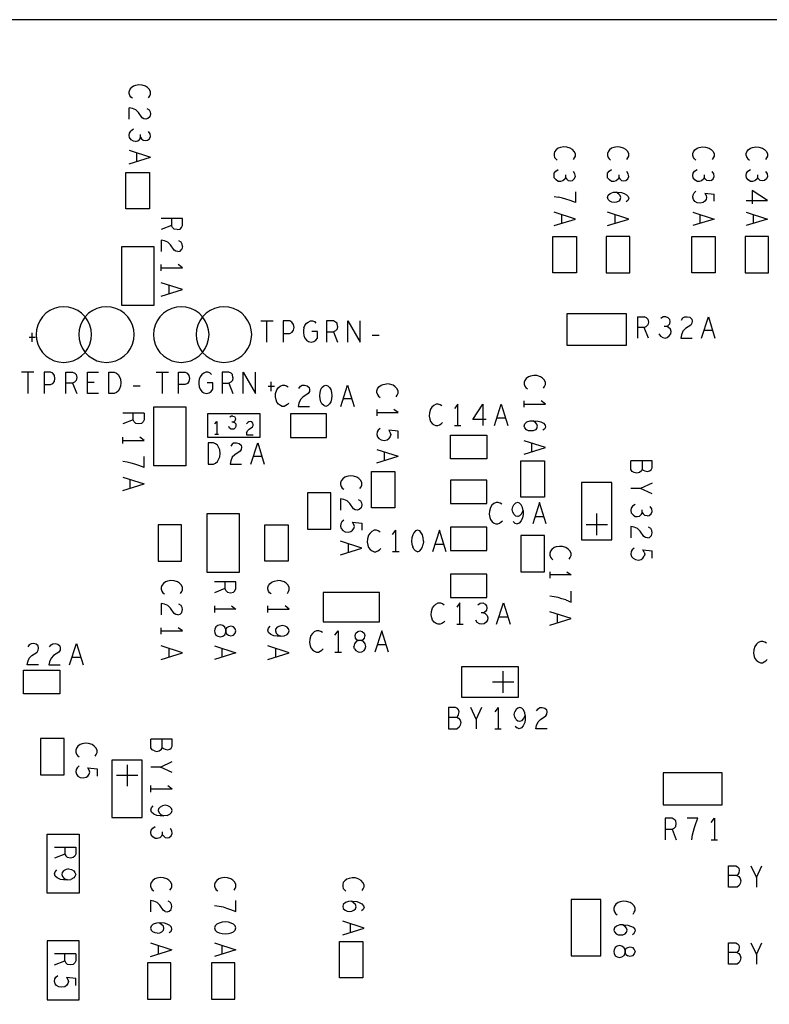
# Model space of a CAD drawing. Extents: x 17.9 to 50.9, y 20.7 to 41.7.
# Tile 4 of 15: x 26.2 to 29.7, y 32.4 to 37. Entities that reach past the tile are written whole.
import ezdxf

# ---------------------------------------------------------------- set-up
doc = ezdxf.new("R2010")
doc.units = 0
doc.layers.add('RVP8-IFD_F_bas', color=2, linetype='CONTINUOUS')

msp = doc.modelspace()

# ---------------------------------------------------------------- linework, layer by layer
at = {"layer": 'RVP8-IFD_F_bas'}
for points in [[(42.278, 28.96), (42.278, 36.96), (24.278, 36.96), (24.278, 36.96)], [(26.703, 36.592), (26.696, 36.598), (26.691, 36.605), (26.688, 36.614), (26.688, 36.623), (26.691, 36.632), (26.698, 36.641)], [(26.779, 36.595), (26.784, 36.603), (26.788, 36.612), (26.788, 36.622), (26.783, 36.633), (26.774, 36.642), (26.764, 36.649), (26.748, 36.654), (26.733, 36.655), (26.718, 36.652), (26.708, 36.649), (26.698, 36.641)], [(26.688, 36.495), (26.688, 36.548)], [(26.766, 36.495), (26.756, 36.496), (26.748, 36.501), (26.731, 36.526), (26.719, 36.538), (26.703, 36.545), (26.688, 36.548)], [(26.771, 36.545), (26.781, 36.538), (26.786, 36.529), (26.788, 36.519), (26.784, 36.506), (26.776, 36.497), (26.766, 36.495)], [(26.708, 36.391), (26.698, 36.398), (26.689, 36.408), (26.688, 36.418), (26.689, 36.429), (26.696, 36.439)], [(26.708, 36.447), (26.696, 36.439)], [(26.718, 36.39), (26.729, 36.393), (26.738, 36.401), (26.741, 36.41), (26.741, 36.422)], [(26.741, 36.41), (26.746, 36.403), (26.754, 36.396), (26.764, 36.394), (26.774, 36.396), (26.783, 36.403), (26.788, 36.414), (26.786, 36.426), (26.779, 36.437)], [(26.718, 36.39), (26.708, 36.391)], [(28.769, 36.305), (28.774, 36.313), (28.778, 36.322), (28.778, 36.332), (28.773, 36.343), (28.764, 36.352), (28.754, 36.359), (28.738, 36.364), (28.723, 36.365), (28.708, 36.362), (28.698, 36.359), (28.688, 36.351), (28.681, 36.342), (28.678, 36.333), (28.678, 36.324), (28.681, 36.315), (28.686, 36.308), (28.693, 36.302)], [(29.019, 36.305), (29.024, 36.313), (29.028, 36.322), (29.028, 36.332), (29.023, 36.343), (29.014, 36.352), (29.004, 36.359), (28.988, 36.364), (28.973, 36.365), (28.958, 36.362), (28.948, 36.359), (28.938, 36.351), (28.931, 36.342), (28.928, 36.333), (28.928, 36.324), (28.931, 36.315), (28.936, 36.308), (28.943, 36.302)], [(29.343, 36.302), (29.336, 36.308), (29.331, 36.315), (29.328, 36.324), (29.328, 36.333), (29.331, 36.342), (29.338, 36.351), (29.348, 36.359), (29.358, 36.362), (29.373, 36.365), (29.388, 36.364), (29.404, 36.359), (29.414, 36.352), (29.423, 36.343), (29.428, 36.332), (29.428, 36.322), (29.424, 36.313), (29.419, 36.305)], [(29.578, 36.324), (29.578, 36.333), (29.581, 36.342), (29.588, 36.351), (29.598, 36.359), (29.608, 36.362), (29.623, 36.365), (29.638, 36.364), (29.654, 36.359), (29.664, 36.352), (29.673, 36.343), (29.678, 36.332), (29.678, 36.322), (29.674, 36.313), (29.669, 36.305)], [(26.688, 36.349), (26.788, 36.317)], [(26.688, 36.286), (26.788, 36.317)], [(26.723, 36.337), (26.723, 36.297)], [(29.578, 36.324), (29.581, 36.315), (29.586, 36.308), (29.593, 36.302)], [(28.688, 36.21), (28.679, 36.22), (28.678, 36.23), (28.679, 36.241), (28.686, 36.251), (28.698, 36.259)], [(28.731, 36.234), (28.731, 36.222), (28.728, 36.213), (28.719, 36.205), (28.708, 36.202), (28.698, 36.203), (28.688, 36.21)], [(28.731, 36.222), (28.736, 36.215), (28.744, 36.208), (28.754, 36.206), (28.764, 36.208), (28.773, 36.215), (28.778, 36.226), (28.776, 36.238), (28.769, 36.249)], [(28.958, 36.202), (28.948, 36.203), (28.938, 36.21), (28.929, 36.22), (28.928, 36.23), (28.929, 36.241), (28.936, 36.251), (28.948, 36.259)], [(28.981, 36.234), (28.981, 36.222), (28.978, 36.213), (28.969, 36.205), (28.958, 36.202)], [(28.981, 36.222), (28.986, 36.215), (28.994, 36.208), (29.004, 36.206), (29.014, 36.208), (29.023, 36.215), (29.028, 36.226), (29.026, 36.238), (29.019, 36.249)], [(29.404, 36.206), (29.394, 36.208), (29.386, 36.215), (29.381, 36.222), (29.378, 36.213), (29.369, 36.205), (29.358, 36.202), (29.348, 36.203), (29.338, 36.21), (29.329, 36.22), (29.328, 36.23), (29.329, 36.241), (29.336, 36.251), (29.348, 36.259)], [(29.381, 36.234), (29.381, 36.222)], [(29.414, 36.208), (29.423, 36.215), (29.428, 36.226), (29.426, 36.238), (29.419, 36.249)], [(29.669, 36.249), (29.676, 36.238), (29.678, 36.226), (29.673, 36.215), (29.664, 36.208), (29.654, 36.206), (29.644, 36.208), (29.636, 36.215), (29.631, 36.222), (29.628, 36.213), (29.619, 36.205), (29.608, 36.202), (29.598, 36.203), (29.588, 36.21), (29.579, 36.22), (29.578, 36.23), (29.579, 36.241), (29.586, 36.251), (29.598, 36.259)], [(29.631, 36.234), (29.631, 36.222)], [(29.414, 36.208), (29.404, 36.206)], [(28.678, 36.132), (28.699, 36.129)], [(28.778, 36.155), (28.778, 36.104), (28.753, 36.114), (28.734, 36.12), (28.718, 36.125), (28.699, 36.129)], [(28.959, 36.105), (28.949, 36.106), (28.939, 36.111), (28.931, 36.119), (28.928, 36.128), (28.931, 36.138), (28.941, 36.147), (28.956, 36.152), (28.973, 36.153), (28.994, 36.151), (29.006, 36.147), (29.018, 36.141), (29.026, 36.132), (29.028, 36.123), (29.024, 36.114), (29.016, 36.108)], [(28.988, 36.118), (28.991, 36.127), (28.988, 36.137), (28.981, 36.144), (28.969, 36.153)], [(29.376, 36.104), (29.363, 36.101), (29.349, 36.103), (29.338, 36.109), (29.331, 36.118), (29.328, 36.129), (29.329, 36.141), (29.334, 36.149), (29.343, 36.157)], [(29.384, 36.148), (29.391, 36.137), (29.393, 36.128), (29.391, 36.119), (29.384, 36.11), (29.376, 36.104)], [(29.384, 36.148), (29.428, 36.144)], [(29.428, 36.11), (29.428, 36.144)], [(29.578, 36.114), (29.678, 36.114), (29.606, 36.161)], [(29.606, 36.161), (29.606, 36.098)], [(28.988, 36.118), (28.981, 36.111), (28.971, 36.106), (28.959, 36.105)], [(28.678, 35.996), (28.778, 36.027), (28.678, 36.059)], [(28.713, 36.047), (28.713, 36.007)], [(28.928, 35.996), (29.028, 36.027), (28.928, 36.059)], [(28.963, 36.047), (28.963, 36.007)], [(29.328, 36.059), (29.428, 36.027)], [(29.363, 36.007), (29.363, 36.047)], [(29.578, 36.059), (29.678, 36.027), (29.578, 35.996)], [(29.613, 36.007), (29.613, 36.047)], [(26.913, 35.978), (26.926, 35.98), (26.933, 35.987), (26.938, 35.997), (26.938, 36.029), (26.838, 36.029)], [(26.913, 35.978), (26.899, 35.98), (26.891, 35.988), (26.886, 35.997), (26.838, 35.978)], [(26.886, 36.029), (26.886, 35.997)], [(29.428, 36.027), (29.328, 35.996)], [(26.916, 35.875), (26.906, 35.876), (26.898, 35.881), (26.881, 35.906), (26.869, 35.918), (26.853, 35.925), (26.838, 35.928), (26.838, 35.875)], [(26.938, 35.899), (26.936, 35.909), (26.931, 35.918), (26.921, 35.925)], [(26.916, 35.875), (26.926, 35.877), (26.934, 35.886)], [(26.938, 35.899), (26.934, 35.886)], [(26.838, 35.784), (26.838, 35.814)], [(26.838, 35.799), (26.938, 35.799), (26.918, 35.814)], [(26.838, 35.666), (26.938, 35.697), (26.838, 35.729)], [(26.873, 35.717), (26.873, 35.677)], [(27.304, 35.55), (27.362, 35.55)], [(27.333, 35.45), (27.333, 35.55)], [(27.409, 35.55), (27.409, 35.45)], [(27.409, 35.492), (27.44, 35.492), (27.451, 35.497), (27.458, 35.507), (27.46, 35.52), (27.458, 35.534), (27.45, 35.545), (27.44, 35.55), (27.409, 35.55)], [(27.506, 35.517), (27.511, 35.529), (27.519, 35.539), (27.527, 35.545), (27.537, 35.55), (27.546, 35.55), (27.556, 35.547), (27.563, 35.54)], [(27.613, 35.55), (27.613, 35.45)], [(27.664, 35.525), (27.662, 35.539), (27.655, 35.545), (27.645, 35.55), (27.613, 35.55)], [(27.712, 35.45), (27.712, 35.55), (27.77, 35.45), (27.77, 35.55)], [(29.069, 35.57), (29.069, 35.47)], [(29.069, 35.57), (29.101, 35.57)], [(29.118, 35.559), (29.111, 35.565), (29.101, 35.57)], [(29.118, 35.559), (29.12, 35.545), (29.118, 35.532), (29.11, 35.524)], [(29.206, 35.524), (29.213, 35.529), (29.22, 35.537), (29.222, 35.547), (29.22, 35.557), (29.213, 35.565), (29.202, 35.57), (29.19, 35.569), (29.179, 35.562)], [(29.275, 35.554), (29.282, 35.564), (29.291, 35.569), (29.301, 35.57), (29.314, 35.567), (29.323, 35.559), (29.325, 35.549), (29.324, 35.539), (29.319, 35.53), (29.294, 35.514), (29.282, 35.502), (29.275, 35.485), (29.272, 35.47), (29.325, 35.47)], [(29.369, 35.47), (29.401, 35.57)], [(29.401, 35.57), (29.432, 35.47)], [(26.233, 35.452), (26.233, 35.495)], [(27.506, 35.517), (27.504, 35.507), (27.504, 35.495), (27.506, 35.482), (27.511, 35.47), (27.519, 35.46), (27.528, 35.454), (27.541, 35.45), (27.553, 35.454), (27.562, 35.46), (27.57, 35.47), (27.57, 35.5), (27.544, 35.5)], [(27.613, 35.499), (27.645, 35.499), (27.664, 35.45)], [(27.664, 35.525), (27.662, 35.512), (27.654, 35.504), (27.645, 35.499)], [(29.12, 35.47), (29.101, 35.519), (29.069, 35.519)], [(29.101, 35.519), (29.11, 35.524)], [(29.169, 35.49), (29.176, 35.479), (29.187, 35.472), (29.198, 35.47), (29.208, 35.472), (29.218, 35.48), (29.225, 35.49), (29.226, 35.5), (29.223, 35.512), (29.214, 35.52), (29.206, 35.524), (29.194, 35.524)], [(29.421, 35.505), (29.38, 35.505)], [(26.219, 35.474), (26.249, 35.474)], [(27.826, 35.484), (27.859, 35.484)], [(26.242, 35.31), (26.184, 35.31)], [(26.213, 35.31), (26.213, 35.21)], [(26.34, 35.28), (26.338, 35.294), (26.33, 35.305), (26.32, 35.31), (26.289, 35.31), (26.289, 35.21)], [(26.391, 35.21), (26.391, 35.31), (26.423, 35.31), (26.433, 35.305), (26.44, 35.299), (26.442, 35.285), (26.44, 35.272)], [(26.544, 35.21), (26.493, 35.21), (26.493, 35.31), (26.544, 35.31)], [(26.814, 35.31), (26.872, 35.31)], [(26.843, 35.31), (26.843, 35.21)], [(26.919, 35.21), (26.919, 35.31), (26.95, 35.31), (26.96, 35.305), (26.968, 35.294), (26.97, 35.28), (26.968, 35.267), (26.961, 35.257), (26.95, 35.252), (26.919, 35.252)], [(27.047, 35.31), (27.037, 35.305), (27.029, 35.299), (27.021, 35.289), (27.016, 35.277), (27.014, 35.267), (27.014, 35.255), (27.016, 35.242), (27.021, 35.23), (27.029, 35.22), (27.038, 35.214), (27.051, 35.21), (27.063, 35.214), (27.072, 35.22), (27.08, 35.23), (27.08, 35.26), (27.054, 35.26)], [(27.073, 35.3), (27.066, 35.307), (27.056, 35.31), (27.047, 35.31)], [(27.123, 35.31), (27.123, 35.21)], [(27.174, 35.285), (27.172, 35.299), (27.165, 35.305), (27.155, 35.31), (27.123, 35.31)], [(27.222, 35.21), (27.222, 35.31), (27.28, 35.21), (27.28, 35.31)], [(26.289, 35.252), (26.32, 35.252), (26.331, 35.257), (26.338, 35.267), (26.34, 35.28)], [(26.44, 35.272), (26.432, 35.264), (26.423, 35.259), (26.391, 35.259)], [(26.423, 35.259), (26.442, 35.21)], [(26.524, 35.262), (26.493, 35.262)], [(27.123, 35.259), (27.155, 35.259), (27.174, 35.21)], [(27.174, 35.285), (27.172, 35.272), (27.164, 35.264), (27.155, 35.259)], [(27.353, 35.222), (27.353, 35.265)], [(28.629, 35.235), (28.634, 35.243), (28.638, 35.252), (28.638, 35.262), (28.633, 35.273), (28.624, 35.282), (28.614, 35.289), (28.598, 35.294), (28.583, 35.295), (28.568, 35.292), (28.558, 35.289), (28.548, 35.281), (28.541, 35.272), (28.538, 35.263), (28.538, 35.254), (28.541, 35.245), (28.546, 35.238), (28.553, 35.232)], [(26.739, 35.244), (26.706, 35.244)], [(27.339, 35.244), (27.369, 35.244)], [(27.396, 35.154), (27.387, 35.16), (27.379, 35.17), (27.376, 35.18), (27.373, 35.195), (27.374, 35.21), (27.379, 35.227), (27.386, 35.237), (27.395, 35.245), (27.406, 35.25), (27.416, 35.25), (27.425, 35.247), (27.433, 35.242)], [(27.483, 35.234), (27.49, 35.244), (27.499, 35.249), (27.509, 35.25), (27.522, 35.247), (27.531, 35.239), (27.533, 35.229), (27.532, 35.219), (27.527, 35.21), (27.502, 35.194), (27.49, 35.182), (27.483, 35.165), (27.48, 35.15), (27.533, 35.15)], [(27.586, 35.172), (27.582, 35.185), (27.581, 35.2), (27.582, 35.215), (27.586, 35.229), (27.591, 35.239), (27.599, 35.247), (27.609, 35.25), (27.619, 35.247)], [(27.619, 35.247), (27.626, 35.239), (27.632, 35.229), (27.635, 35.215), (27.637, 35.2), (27.635, 35.185), (27.632, 35.172)], [(27.679, 35.15), (27.711, 35.25), (27.742, 35.15)], [(27.848, 35.214), (27.848, 35.223), (27.851, 35.232), (27.858, 35.241), (27.868, 35.249), (27.878, 35.252), (27.893, 35.255)], [(27.848, 35.214), (27.851, 35.205), (27.856, 35.198), (27.863, 35.192)], [(27.939, 35.195), (27.944, 35.203), (27.948, 35.212), (27.948, 35.222), (27.943, 35.233), (27.934, 35.242), (27.924, 35.249), (27.908, 35.254), (27.893, 35.255)], [(27.436, 35.165), (27.43, 35.159), (27.422, 35.154), (27.414, 35.15), (27.405, 35.15), (27.396, 35.154)], [(27.632, 35.172), (27.626, 35.162), (27.619, 35.154), (27.609, 35.15), (27.599, 35.154), (27.591, 35.162), (27.586, 35.172)], [(27.731, 35.185), (27.69, 35.185)], [(28.538, 35.146), (28.538, 35.176)], [(28.538, 35.161), (28.638, 35.161), (28.618, 35.176)], [(26.758, 35.119), (26.658, 35.119)], [(26.706, 35.087), (26.706, 35.119)], [(26.758, 35.119), (26.758, 35.087), (26.753, 35.077), (26.746, 35.07), (26.733, 35.068)], [(27.848, 35.136), (27.848, 35.106)], [(27.848, 35.121), (27.948, 35.121)], [(27.948, 35.121), (27.928, 35.136)], [(28.099, 35.137), (28.094, 35.12), (28.093, 35.105), (28.096, 35.09), (28.099, 35.08), (28.107, 35.07), (28.116, 35.064), (28.125, 35.06), (28.134, 35.06), (28.142, 35.064), (28.15, 35.069), (28.156, 35.075)], [(28.153, 35.152), (28.145, 35.157), (28.136, 35.16), (28.126, 35.16), (28.115, 35.155), (28.106, 35.147), (28.099, 35.137)], [(28.227, 35.06), (28.227, 35.16), (28.212, 35.14)], [(28.297, 35.089), (28.344, 35.16), (28.344, 35.06)], [(28.399, 35.06), (28.431, 35.16), (28.462, 35.06)], [(26.733, 35.068), (26.719, 35.07), (26.711, 35.078), (26.706, 35.087), (26.658, 35.068)], [(27.056, 35.004), (27.056, 35.116), (27.3, 35.116), (27.3, 35.004)], [(27.089, 35.068), (27.098, 35.08)], [(27.098, 35.08), (27.098, 35.018)], [(27.176, 35.076), (27.181, 35.074), (27.187, 35.069), (27.188, 35.062), (27.188, 35.056), (27.184, 35.049), (27.178, 35.044), (27.172, 35.043), (27.165, 35.044), (27.158, 35.048), (27.154, 35.056)], [(27.174, 35.105), (27.167, 35.104), (27.16, 35.1)], [(27.185, 35.097), (27.186, 35.091), (27.185, 35.085), (27.181, 35.079), (27.176, 35.076), (27.169, 35.076)], [(27.174, 35.105), (27.181, 35.102), (27.185, 35.097)], [(27.238, 35.026), (27.243, 35.037), (27.25, 35.044), (27.265, 35.054), (27.268, 35.06), (27.269, 35.066), (27.267, 35.072), (27.262, 35.077), (27.254, 35.079), (27.248, 35.078), (27.243, 35.075), (27.238, 35.069)], [(28.36, 35.089), (28.297, 35.089)], [(28.451, 35.095), (28.41, 35.095)], [(28.569, 35.035), (28.559, 35.036), (28.549, 35.041), (28.541, 35.049), (28.538, 35.058), (28.541, 35.068), (28.551, 35.077), (28.566, 35.082), (28.583, 35.083), (28.604, 35.081), (28.616, 35.077), (28.628, 35.071), (28.636, 35.062), (28.638, 35.053), (28.634, 35.044), (28.626, 35.038)], [(28.598, 35.048), (28.601, 35.057), (28.598, 35.067), (28.591, 35.074), (28.579, 35.083)], [(27.238, 35.026), (27.237, 35.017)], [(27.863, 35.047), (27.854, 35.039), (27.849, 35.031), (27.848, 35.019), (27.851, 35.008), (27.858, 34.999), (27.869, 34.993), (27.883, 34.991), (27.896, 34.994), (27.904, 35)], [(27.948, 35), (27.948, 35.034), (27.904, 35.038), (27.911, 35.027), (27.913, 35.018), (27.911, 35.009), (27.904, 35)], [(28.212, 35.06), (28.242, 35.06)], [(28.598, 35.048), (28.591, 35.041), (28.581, 35.036), (28.569, 35.035)], [(26.658, 34.976), (26.658, 35.006)], [(26.658, 34.991), (26.758, 34.991)], [(26.758, 34.991), (26.738, 35.006)], [(27.3, 35.004), (27.056, 35.004)], [(27.107, 35.018), (27.089, 35.018)], [(27.18, 34.979), (27.19, 34.98), (27.203, 34.977), (27.212, 34.969), (27.214, 34.959), (27.213, 34.949), (27.208, 34.94), (27.183, 34.924), (27.171, 34.912), (27.164, 34.895), (27.161, 34.88), (27.214, 34.88)], [(27.18, 34.979), (27.171, 34.974), (27.164, 34.964)], [(27.237, 35.017), (27.269, 35.017)], [(27.258, 34.88), (27.29, 34.98), (27.321, 34.88)], [(28.538, 34.926), (28.638, 34.957), (28.538, 34.989)], [(27.848, 34.949), (27.948, 34.917)], [(27.883, 34.937), (27.883, 34.897)], [(28.573, 34.977), (28.573, 34.937)], [(26.714, 34.88), (26.698, 34.885), (26.679, 34.889), (26.658, 34.892)], [(26.758, 34.864), (26.758, 34.915)], [(27.31, 34.915), (27.269, 34.915)], [(27.848, 34.886), (27.948, 34.917)], [(29.091, 34.896), (29.091, 34.857), (29.088, 34.848), (29.078, 34.841), (29.066, 34.838), (29.054, 34.841), (29.044, 34.846), (29.038, 34.855), (29.038, 34.896)], [(29.104, 34.848), (29.116, 34.846), (29.126, 34.848), (29.133, 34.853), (29.138, 34.862), (29.138, 34.896), (29.038, 34.896)], [(26.758, 34.864), (26.733, 34.874), (26.714, 34.88)], [(29.091, 34.857), (29.096, 34.852), (29.104, 34.848)], [(26.658, 34.819), (26.758, 34.787)], [(26.693, 34.767), (26.693, 34.807)], [(27.773, 34.803), (27.764, 34.812), (27.754, 34.819), (27.738, 34.824), (27.723, 34.825), (27.708, 34.822), (27.698, 34.819), (27.688, 34.811), (27.681, 34.802), (27.678, 34.793), (27.678, 34.784), (27.681, 34.775), (27.686, 34.768), (27.693, 34.762)], [(27.769, 34.765), (27.774, 34.773), (27.778, 34.782), (27.778, 34.792), (27.773, 34.803)], [(26.658, 34.756), (26.758, 34.787)], [(29.138, 34.791), (29.083, 34.765), (29.038, 34.765)], [(29.138, 34.74), (29.083, 34.765)], [(27.678, 34.718), (27.678, 34.665)], [(27.756, 34.665), (27.746, 34.666), (27.738, 34.671), (27.721, 34.696), (27.709, 34.708), (27.693, 34.715), (27.678, 34.718)], [(27.761, 34.715), (27.771, 34.708), (27.776, 34.699), (27.778, 34.689), (27.774, 34.676), (27.766, 34.667), (27.756, 34.665)], [(28.407, 34.7), (28.396, 34.695), (28.387, 34.687), (28.38, 34.677), (28.375, 34.66), (28.374, 34.645), (28.377, 34.63), (28.38, 34.62), (28.388, 34.61), (28.397, 34.604), (28.406, 34.6), (28.415, 34.6), (28.423, 34.604), (28.431, 34.609), (28.437, 34.615)], [(28.434, 34.692), (28.426, 34.697), (28.417, 34.7), (28.407, 34.7)], [(28.508, 34.635), (28.499, 34.637), (28.491, 34.644), (28.485, 34.655), (28.482, 34.667), (28.485, 34.68), (28.49, 34.69), (28.498, 34.697)], [(28.533, 34.662), (28.531, 34.677), (28.524, 34.69), (28.517, 34.697), (28.508, 34.7), (28.498, 34.697)], [(28.508, 34.635), (28.518, 34.639), (28.525, 34.647), (28.533, 34.662), (28.533, 34.644)], [(28.641, 34.6), (28.61, 34.7), (28.578, 34.6)], [(29.058, 34.691), (29.046, 34.683), (29.039, 34.673), (29.038, 34.662), (29.039, 34.652), (29.048, 34.642), (29.058, 34.635), (29.068, 34.634), (29.079, 34.637), (29.088, 34.645), (29.091, 34.654), (29.091, 34.666)], [(29.114, 34.638), (29.124, 34.64), (29.133, 34.647), (29.138, 34.658), (29.136, 34.67), (29.129, 34.681)], [(27.053, 34.372), (27.053, 34.648), (27.203, 34.648)], [(27.203, 34.648), (27.203, 34.372), (27.053, 34.372)], [(27.693, 34.617), (27.684, 34.609), (27.679, 34.601), (27.678, 34.589), (27.681, 34.578), (27.688, 34.569), (27.699, 34.563), (27.713, 34.561), (27.726, 34.564), (27.734, 34.57), (27.741, 34.579), (27.743, 34.588), (27.741, 34.597), (27.734, 34.608), (27.778, 34.604), (27.778, 34.57)], [(28.486, 34.612), (28.495, 34.604), (28.505, 34.6)], [(28.533, 34.644), (28.531, 34.629), (28.524, 34.614), (28.515, 34.604), (28.505, 34.6)], [(28.589, 34.635), (28.63, 34.635)], [(28.878, 34.548), (28.878, 34.648)], [(29.091, 34.654), (29.096, 34.647), (29.104, 34.64)], [(29.114, 34.638), (29.104, 34.64)], [(27.863, 34.562), (27.855, 34.567), (27.846, 34.57), (27.836, 34.57), (27.825, 34.565), (27.816, 34.557), (27.809, 34.547)], [(27.922, 34.55), (27.937, 34.57)], [(27.937, 34.47), (27.937, 34.57)], [(28.067, 34.52), (28.065, 34.535), (28.062, 34.549), (28.056, 34.559), (28.049, 34.567), (28.039, 34.57), (28.029, 34.567), (28.021, 34.559), (28.016, 34.549), (28.012, 34.535), (28.011, 34.52), (28.012, 34.505), (28.016, 34.492)], [(28.172, 34.47), (28.141, 34.57), (28.109, 34.47)], [(28.828, 34.598), (28.928, 34.598)], [(29.069, 34.578), (29.053, 34.585), (29.038, 34.588), (29.038, 34.535)], [(29.098, 34.541), (29.081, 34.566), (29.069, 34.578)], [(29.116, 34.535), (29.126, 34.537), (29.134, 34.546), (29.138, 34.559), (29.136, 34.569), (29.131, 34.578), (29.121, 34.585)], [(27.778, 34.487), (27.678, 34.519)], [(27.809, 34.547), (27.804, 34.53), (27.803, 34.515), (27.806, 34.5), (27.809, 34.49), (27.817, 34.48), (27.826, 34.474), (27.835, 34.47), (27.844, 34.47), (27.852, 34.474), (27.86, 34.479), (27.866, 34.485)], [(28.067, 34.52), (28.065, 34.505)], [(29.116, 34.535), (29.106, 34.536), (29.098, 34.541)], [(27.678, 34.456), (27.778, 34.487)], [(27.713, 34.507), (27.713, 34.467)], [(28.039, 34.47), (28.029, 34.474), (28.021, 34.482), (28.016, 34.492)], [(28.039, 34.47), (28.049, 34.474), (28.056, 34.482), (28.062, 34.492), (28.065, 34.505)], [(28.12, 34.505), (28.161, 34.505)], [(28.749, 34.435), (28.754, 34.443), (28.758, 34.452), (28.758, 34.462), (28.753, 34.473), (28.744, 34.482), (28.734, 34.489), (28.718, 34.494), (28.703, 34.495), (28.688, 34.492), (28.678, 34.489), (28.668, 34.481), (28.661, 34.472), (28.658, 34.463), (28.658, 34.454), (28.661, 34.445), (28.666, 34.438), (28.673, 34.432)], [(29.053, 34.487), (29.044, 34.479), (29.039, 34.471), (29.038, 34.459), (29.041, 34.448), (29.048, 34.439), (29.059, 34.433), (29.073, 34.431), (29.086, 34.434), (29.094, 34.44), (29.101, 34.449)], [(29.094, 34.478), (29.138, 34.474)], [(29.101, 34.467), (29.094, 34.478)], [(29.138, 34.44), (29.138, 34.474)], [(27.952, 34.47), (27.922, 34.47)], [(29.101, 34.467), (29.103, 34.458), (29.101, 34.449)], [(26.929, 34.275), (26.934, 34.283), (26.938, 34.292), (26.938, 34.302), (26.933, 34.313), (26.924, 34.322), (26.914, 34.329), (26.898, 34.334), (26.883, 34.335), (26.868, 34.332), (26.858, 34.329), (26.848, 34.321), (26.841, 34.312), (26.838, 34.303), (26.838, 34.294), (26.841, 34.285), (26.846, 34.278), (26.853, 34.272)], [(27.353, 34.272), (27.346, 34.278), (27.341, 34.285), (27.338, 34.294), (27.338, 34.303), (27.341, 34.312), (27.348, 34.321), (27.358, 34.329), (27.368, 34.332), (27.383, 34.335)], [(27.429, 34.275), (27.434, 34.283), (27.438, 34.292), (27.438, 34.302), (27.433, 34.313), (27.424, 34.322), (27.414, 34.329), (27.398, 34.334), (27.383, 34.335)], [(28.658, 34.376), (28.658, 34.346)], [(28.758, 34.361), (28.658, 34.361)], [(28.738, 34.376), (28.758, 34.361)], [(27.188, 34.329), (27.088, 34.329)], [(27.136, 34.329), (27.136, 34.297), (27.088, 34.278)], [(27.136, 34.297), (27.141, 34.288), (27.149, 34.28), (27.163, 34.278), (27.176, 34.28), (27.183, 34.287), (27.188, 34.297), (27.188, 34.329)], [(28.733, 34.244), (28.714, 34.25), (28.698, 34.255), (28.679, 34.259), (28.658, 34.262)], [(28.733, 34.244), (28.758, 34.234), (28.758, 34.285)], [(26.916, 34.175), (26.906, 34.176), (26.898, 34.181), (26.881, 34.206), (26.869, 34.218), (26.853, 34.225), (26.838, 34.228), (26.838, 34.175)], [(26.916, 34.175), (26.926, 34.177), (26.934, 34.186), (26.938, 34.199), (26.936, 34.209), (26.931, 34.218), (26.921, 34.225)], [(27.168, 34.216), (27.188, 34.201), (27.088, 34.201)], [(27.088, 34.216), (27.088, 34.186)], [(27.338, 34.186), (27.338, 34.216)], [(27.338, 34.201), (27.438, 34.201)], [(27.438, 34.201), (27.418, 34.216)], [(28.109, 34.15), (28.106, 34.16), (28.103, 34.175), (28.104, 34.19), (28.109, 34.207), (28.116, 34.217), (28.125, 34.225), (28.136, 34.23), (28.146, 34.23), (28.155, 34.227), (28.163, 34.222)], [(28.237, 34.13), (28.237, 34.23), (28.222, 34.21)], [(28.321, 34.222), (28.332, 34.229), (28.344, 34.23), (28.355, 34.225), (28.362, 34.217), (28.364, 34.207), (28.362, 34.197)], [(28.362, 34.197), (28.355, 34.189), (28.348, 34.184), (28.336, 34.184)], [(28.409, 34.13), (28.441, 34.23), (28.472, 34.13)], [(28.166, 34.145), (28.16, 34.139), (28.152, 34.134), (28.144, 34.13), (28.135, 34.13), (28.126, 34.134), (28.117, 34.14), (28.109, 34.15)], [(28.35, 34.132), (28.34, 34.13), (28.329, 34.132), (28.318, 34.139), (28.311, 34.15)], [(28.348, 34.184), (28.356, 34.18), (28.365, 34.172), (28.368, 34.16), (28.367, 34.15), (28.36, 34.14), (28.35, 34.132)], [(28.42, 34.165), (28.461, 34.165)], [(28.658, 34.126), (28.758, 34.157), (28.658, 34.189)], [(28.693, 34.177), (28.693, 34.137)], [(26.838, 34.084), (26.838, 34.114)], [(26.838, 34.099), (26.938, 34.099), (26.918, 34.114)], [(27.381, 34.074), (27.366, 34.076), (27.351, 34.083), (27.341, 34.092), (27.338, 34.102), (27.341, 34.112), (27.349, 34.121)], [(27.374, 34.108), (27.373, 34.099), (27.376, 34.089), (27.384, 34.081), (27.399, 34.074), (27.381, 34.074)], [(27.399, 34.074), (27.414, 34.076), (27.428, 34.083), (27.434, 34.09), (27.438, 34.099), (27.434, 34.109), (27.428, 34.117), (27.418, 34.122), (27.404, 34.125), (27.393, 34.122), (27.381, 34.116), (27.374, 34.108)], [(28.222, 34.13), (28.252, 34.13)], [(27.555, 34.095), (27.546, 34.087), (27.539, 34.077), (27.534, 34.06), (27.533, 34.045), (27.536, 34.03), (27.539, 34.02), (27.547, 34.01), (27.556, 34.004), (27.565, 34), (27.574, 34), (27.582, 34.004), (27.59, 34.009), (27.596, 34.015)], [(27.593, 34.092), (27.585, 34.097), (27.576, 34.1), (27.566, 34.1), (27.555, 34.095)], [(27.652, 34.08), (27.667, 34.1)], [(27.667, 34.1), (27.667, 34)], [(27.746, 34.077), (27.75, 34.089), (27.759, 34.097), (27.769, 34.1), (27.779, 34.097), (27.788, 34.089), (27.792, 34.077), (27.789, 34.065), (27.783, 34.057), (27.775, 34.054), (27.762, 34.054), (27.751, 34.049), (27.743, 34.039), (27.741, 34.027)], [(27.743, 34.015), (27.75, 34.007), (27.76, 34.002), (27.769, 34), (27.778, 34.002), (27.788, 34.007), (27.794, 34.015), (27.797, 34.027), (27.794, 34.039), (27.786, 34.049), (27.775, 34.054), (27.762, 34.054), (27.755, 34.057), (27.748, 34.065), (27.746, 34.077)], [(27.902, 34), (27.871, 34.1), (27.839, 34)], [(26.263, 34.019), (26.261, 34.029), (26.252, 34.037), (26.239, 34.04), (26.229, 34.039), (26.22, 34.034), (26.213, 34.024)], [(26.262, 34.009), (26.263, 34.019)], [(26.315, 34.024), (26.322, 34.034), (26.331, 34.039), (26.341, 34.04), (26.354, 34.037), (26.363, 34.029), (26.365, 34.019), (26.364, 34.009), (26.359, 34), (26.334, 33.984), (26.322, 33.972), (26.315, 33.955), (26.312, 33.94), (26.365, 33.94)], [(26.409, 33.94), (26.441, 34.04), (26.472, 33.94)], [(26.838, 33.966), (26.938, 33.997), (26.838, 34.029)], [(26.873, 34.017), (26.873, 33.977)], [(27.088, 34.029), (27.188, 33.997), (27.088, 33.966)], [(27.123, 33.977), (27.123, 34.017)], [(27.338, 33.966), (27.438, 33.997), (27.338, 34.029)], [(27.373, 34.017), (27.373, 33.977)], [(27.743, 34.015), (27.741, 34.027)], [(27.85, 34.035), (27.891, 34.035)], [(29.646, 34.05), (29.635, 34.045), (29.626, 34.037), (29.619, 34.027), (29.614, 34.01), (29.613, 33.995), (29.616, 33.98), (29.619, 33.97), (29.627, 33.96), (29.636, 33.954), (29.645, 33.95), (29.654, 33.95), (29.662, 33.954), (29.67, 33.959), (29.676, 33.965)], [(29.673, 34.042), (29.665, 34.047), (29.656, 34.05), (29.646, 34.05)], [(26.263, 33.94), (26.21, 33.94), (26.213, 33.955), (26.22, 33.972), (26.232, 33.984), (26.257, 34), (26.262, 34.009)], [(26.461, 33.975), (26.42, 33.975)], [(27.652, 34), (27.682, 34)], [(28.244, 33.931), (28.244, 33.789), (28.512, 33.789)], [(28.512, 33.789), (28.512, 33.931), (28.244, 33.931)], [(28.44, 33.81), (28.44, 33.91)], [(28.49, 33.86), (28.39, 33.86)], [(28.183, 33.741), (28.183, 33.641), (28.224, 33.641)], [(28.231, 33.73), (28.226, 33.736), (28.217, 33.741), (28.183, 33.741)], [(28.314, 33.686), (28.288, 33.741)], [(28.339, 33.741), (28.314, 33.686), (28.314, 33.641)], [(28.416, 33.741), (28.401, 33.721)], [(28.416, 33.741), (28.416, 33.641)], [(28.541, 33.718), (28.534, 33.731), (28.527, 33.738), (28.518, 33.741), (28.508, 33.738), (28.5, 33.731), (28.495, 33.721)], [(28.596, 33.725), (28.603, 33.735), (28.612, 33.74), (28.622, 33.741), (28.635, 33.738), (28.644, 33.73)], [(28.183, 33.695), (28.222, 33.695), (28.227, 33.7), (28.231, 33.708), (28.233, 33.72), (28.231, 33.73)], [(28.222, 33.695), (28.231, 33.691), (28.238, 33.681), (28.241, 33.67), (28.238, 33.658), (28.233, 33.648), (28.224, 33.641)], [(28.501, 33.685), (28.495, 33.696), (28.492, 33.708), (28.495, 33.721)], [(28.501, 33.685), (28.509, 33.678), (28.518, 33.676), (28.528, 33.68), (28.535, 33.688), (28.543, 33.703), (28.543, 33.685), (28.541, 33.67), (28.534, 33.655), (28.525, 33.645), (28.515, 33.641), (28.505, 33.645)], [(28.543, 33.703), (28.541, 33.718)], [(28.615, 33.685), (28.64, 33.701), (28.645, 33.71), (28.646, 33.72), (28.644, 33.73)], [(28.496, 33.653), (28.505, 33.645)], [(28.646, 33.641), (28.593, 33.641), (28.596, 33.656), (28.603, 33.673), (28.615, 33.685)], [(28.401, 33.641), (28.431, 33.641)], [(26.441, 33.55), (26.438, 33.541), (26.438, 33.532), (26.441, 33.523), (26.446, 33.516)], [(26.483, 33.573), (26.468, 33.57), (26.458, 33.567), (26.448, 33.559), (26.441, 33.55)], [(26.529, 33.513), (26.534, 33.521), (26.538, 33.53), (26.538, 33.54), (26.533, 33.551), (26.524, 33.56), (26.514, 33.567), (26.498, 33.572), (26.483, 33.573)], [(26.806, 33.538), (26.796, 33.543), (26.789, 33.552), (26.789, 33.593)], [(26.843, 33.554), (26.848, 33.549), (26.856, 33.545), (26.868, 33.543), (26.878, 33.545), (26.884, 33.55), (26.889, 33.559), (26.889, 33.593), (26.789, 33.593)], [(26.806, 33.538), (26.818, 33.535), (26.829, 33.538), (26.839, 33.545), (26.843, 33.554), (26.843, 33.593)], [(26.446, 33.516), (26.453, 33.51)], [(26.453, 33.467), (26.444, 33.459), (26.439, 33.451)], [(26.448, 33.419), (26.459, 33.413), (26.473, 33.411), (26.486, 33.414), (26.494, 33.42), (26.501, 33.429), (26.503, 33.438), (26.501, 33.447), (26.494, 33.458), (26.538, 33.454), (26.538, 33.42)], [(26.678, 33.472), (26.678, 33.372)], [(26.834, 33.462), (26.789, 33.462)], [(26.834, 33.462), (26.889, 33.488)], [(26.889, 33.437), (26.834, 33.462)], [(26.439, 33.451), (26.438, 33.439), (26.441, 33.428), (26.448, 33.419)], [(26.728, 33.422), (26.628, 33.422)], [(26.789, 33.345), (26.789, 33.375)], [(26.869, 33.375), (26.889, 33.36)], [(26.789, 33.36), (26.889, 33.36)], [(26.866, 33.235), (26.851, 33.233), (26.833, 33.233), (26.818, 33.235), (26.803, 33.242), (26.793, 33.251), (26.789, 33.261), (26.793, 33.271), (26.801, 33.28)], [(26.866, 33.235), (26.879, 33.242), (26.886, 33.249), (26.889, 33.258), (26.886, 33.268), (26.879, 33.276), (26.869, 33.281), (26.856, 33.284), (26.844, 33.281), (26.833, 33.275), (26.826, 33.267)], [(26.826, 33.267), (26.824, 33.258), (26.828, 33.248), (26.836, 33.24), (26.851, 33.233)], [(26.819, 33.127), (26.809, 33.128), (26.799, 33.135), (26.791, 33.145), (26.789, 33.155), (26.791, 33.166), (26.798, 33.176), (26.809, 33.184)], [(29.248, 33.211), (29.241, 33.217), (29.231, 33.222), (29.199, 33.222), (29.199, 33.122)], [(29.231, 33.171), (29.24, 33.176), (29.248, 33.184), (29.25, 33.197), (29.248, 33.211)], [(29.324, 33.122), (29.327, 33.144), (29.331, 33.162), (29.336, 33.179), (29.342, 33.197), (29.352, 33.222), (29.301, 33.222)], [(29.414, 33.202), (29.429, 33.222)], [(29.429, 33.222), (29.429, 33.122)], [(26.843, 33.159), (26.843, 33.147), (26.839, 33.138), (26.831, 33.13), (26.819, 33.127)], [(26.843, 33.147), (26.848, 33.14), (26.856, 33.133), (26.866, 33.131), (26.876, 33.133), (26.884, 33.14), (26.889, 33.151), (26.888, 33.163), (26.881, 33.174)], [(29.199, 33.171), (29.231, 33.171), (29.25, 33.122)], [(29.414, 33.122), (29.444, 33.122)], [(26.338, 33.087), (26.438, 33.087)], [(26.386, 33.087), (26.386, 33.055), (26.338, 33.036)], [(26.386, 33.055), (26.391, 33.046), (26.399, 33.038)], [(26.438, 33.087), (26.438, 33.055), (26.433, 33.045), (26.426, 33.038), (26.413, 33.036), (26.399, 33.038)], [(29.495, 33), (29.529, 33), (29.538, 32.995), (29.543, 32.989), (29.545, 32.979), (29.543, 32.967), (29.539, 32.959), (29.534, 32.954), (29.495, 32.954)], [(29.534, 32.954), (29.543, 32.95), (29.55, 32.94), (29.553, 32.929), (29.55, 32.917), (29.545, 32.907), (29.536, 32.9), (29.495, 32.9), (29.495, 33)], [(29.6, 33), (29.626, 32.945), (29.651, 33)], [(26.393, 32.982), (26.381, 32.976), (26.374, 32.968), (26.373, 32.959), (26.376, 32.949), (26.384, 32.941), (26.399, 32.934), (26.381, 32.934), (26.366, 32.936), (26.351, 32.943), (26.341, 32.952), (26.338, 32.962), (26.341, 32.972), (26.349, 32.981)], [(26.404, 32.985), (26.393, 32.982)], [(26.404, 32.985), (26.418, 32.982), (26.428, 32.977), (26.434, 32.969), (26.438, 32.959), (26.434, 32.95), (26.428, 32.943), (26.414, 32.936)], [(26.399, 32.934), (26.414, 32.936)], [(26.879, 32.885), (26.884, 32.893), (26.888, 32.902), (26.888, 32.912), (26.883, 32.923), (26.874, 32.932), (26.864, 32.939), (26.848, 32.944), (26.833, 32.945), (26.818, 32.942), (26.808, 32.939), (26.798, 32.931), (26.791, 32.922), (26.788, 32.913), (26.788, 32.904), (26.791, 32.895), (26.796, 32.888), (26.803, 32.882)], [(27.108, 32.939), (27.098, 32.931), (27.091, 32.922), (27.088, 32.913), (27.088, 32.904), (27.091, 32.895), (27.096, 32.888), (27.103, 32.882)], [(27.179, 32.885), (27.184, 32.893), (27.188, 32.902), (27.188, 32.912), (27.183, 32.923), (27.174, 32.932), (27.164, 32.939), (27.148, 32.944), (27.133, 32.945), (27.118, 32.942), (27.108, 32.939)], [(27.774, 32.931), (27.764, 32.938), (27.748, 32.943), (27.733, 32.944), (27.718, 32.941), (27.708, 32.938), (27.698, 32.93), (27.691, 32.921), (27.688, 32.912), (27.688, 32.903), (27.691, 32.894), (27.696, 32.887), (27.703, 32.881)], [(27.779, 32.884), (27.784, 32.892), (27.788, 32.901), (27.788, 32.911), (27.783, 32.922), (27.774, 32.931)], [(29.626, 32.945), (29.626, 32.9)], [(26.856, 32.786), (26.848, 32.791), (26.831, 32.816), (26.819, 32.828), (26.803, 32.835), (26.788, 32.838), (26.788, 32.785)], [(26.856, 32.786), (26.866, 32.785), (26.876, 32.787), (26.884, 32.796), (26.888, 32.809), (26.886, 32.819), (26.881, 32.828), (26.871, 32.835)], [(27.088, 32.814), (27.109, 32.811), (27.128, 32.807)], [(27.128, 32.807), (27.144, 32.802), (27.163, 32.796), (27.188, 32.786), (27.188, 32.837)], [(27.716, 32.833), (27.701, 32.828), (27.691, 32.819), (27.688, 32.809), (27.691, 32.8), (27.699, 32.792), (27.709, 32.787), (27.719, 32.786), (27.731, 32.787), (27.741, 32.792), (27.748, 32.799), (27.751, 32.808), (27.748, 32.818), (27.741, 32.825), (27.729, 32.834)], [(27.733, 32.834), (27.716, 32.833)], [(27.733, 32.834), (27.754, 32.832), (27.766, 32.828), (27.778, 32.822), (27.786, 32.813), (27.788, 32.804), (27.784, 32.795), (27.776, 32.789)], [(29.003, 32.834), (28.988, 32.831), (28.978, 32.828), (28.968, 32.82), (28.961, 32.811), (28.958, 32.802), (28.958, 32.793), (28.961, 32.784), (28.966, 32.777), (28.973, 32.771)], [(29.049, 32.774), (29.054, 32.782), (29.058, 32.791), (29.058, 32.801), (29.053, 32.812), (29.044, 32.821), (29.034, 32.828), (29.018, 32.833), (29.003, 32.834)], [(26.876, 32.688), (26.884, 32.694), (26.888, 32.703), (26.886, 32.712), (26.878, 32.721), (26.866, 32.727), (26.854, 32.731), (26.833, 32.733), (26.816, 32.732), (26.801, 32.727), (26.791, 32.718), (26.788, 32.708), (26.791, 32.699)], [(26.819, 32.685), (26.831, 32.686), (26.841, 32.691), (26.848, 32.698), (26.851, 32.707), (26.848, 32.717), (26.841, 32.724), (26.829, 32.733)], [(27.688, 32.677), (27.788, 32.708), (27.688, 32.74)], [(27.723, 32.728), (27.723, 32.688)], [(28.986, 32.723), (28.971, 32.718), (28.961, 32.709), (28.958, 32.699), (28.961, 32.69), (28.969, 32.682), (28.979, 32.677), (28.989, 32.676), (29.001, 32.677), (29.011, 32.682), (29.018, 32.689), (29.021, 32.698), (29.018, 32.708), (29.011, 32.715), (28.999, 32.724)], [(29.003, 32.724), (28.986, 32.723)], [(29.003, 32.724), (29.024, 32.722), (29.036, 32.718), (29.048, 32.712), (29.056, 32.703), (29.058, 32.694)], [(26.819, 32.685), (26.809, 32.686), (26.799, 32.691), (26.791, 32.699)], [(29.046, 32.679), (29.054, 32.685), (29.058, 32.694)], [(26.788, 32.639), (26.888, 32.607)], [(27.088, 32.639), (27.188, 32.607), (27.088, 32.576)], [(29.534, 32.594), (29.543, 32.59), (29.55, 32.58), (29.553, 32.569), (29.55, 32.557), (29.545, 32.547), (29.536, 32.54), (29.495, 32.54), (29.495, 32.64), (29.529, 32.64), (29.538, 32.635), (29.543, 32.629), (29.545, 32.619)], [(29.6, 32.64), (29.626, 32.585), (29.626, 32.54)], [(29.626, 32.585), (29.651, 32.64)], [(26.338, 32.536), (26.386, 32.555), (26.386, 32.587)], [(26.438, 32.587), (26.338, 32.587)], [(26.438, 32.587), (26.438, 32.555), (26.433, 32.545), (26.426, 32.538), (26.413, 32.536), (26.399, 32.538)], [(26.788, 32.576), (26.888, 32.607)], [(26.823, 32.627), (26.823, 32.587)], [(27.123, 32.587), (27.123, 32.627)], [(28.984, 32.626), (28.973, 32.624), (28.964, 32.617), (28.959, 32.607), (28.958, 32.598), (28.959, 32.589), (28.964, 32.579), (28.973, 32.573), (28.984, 32.57), (28.996, 32.573), (29.006, 32.58), (29.011, 32.592), (29.011, 32.605), (29.011, 32.592), (29.014, 32.584), (29.023, 32.578)], [(29.011, 32.605), (29.006, 32.616), (28.996, 32.624), (28.984, 32.626)], [(29.014, 32.612), (29.011, 32.605)], [(29.014, 32.612), (29.023, 32.618), (29.034, 32.621), (29.046, 32.617), (29.054, 32.608), (29.058, 32.598), (29.054, 32.588), (29.046, 32.579), (29.034, 32.575), (29.023, 32.578)], [(29.545, 32.619), (29.543, 32.607), (29.539, 32.599), (29.534, 32.594), (29.495, 32.594)], [(26.386, 32.555), (26.391, 32.546), (26.399, 32.538)], [(26.373, 32.431), (26.359, 32.433), (26.348, 32.439), (26.341, 32.448), (26.338, 32.459), (26.339, 32.471), (26.344, 32.479), (26.353, 32.487)], [(26.401, 32.449), (26.394, 32.44), (26.386, 32.434), (26.373, 32.431)], [(26.394, 32.478), (26.438, 32.474)], [(26.394, 32.478), (26.401, 32.467), (26.403, 32.458), (26.401, 32.449)], [(26.438, 32.44), (26.438, 32.474)]]:
    msp.add_lwpolyline(points, dxfattribs=at)
for points in [[(26.783, 36.075), (26.673, 36.075), (26.673, 36.245), (26.783, 36.245), (26.783, 36.075)], [(28.783, 35.775), (28.673, 35.775), (28.673, 35.945), (28.783, 35.945), (28.783, 35.775)], [(28.923, 35.775), (29.033, 35.775), (29.033, 35.945), (28.923, 35.945), (28.923, 35.775)], [(29.323, 35.775), (29.323, 35.945), (29.433, 35.945), (29.433, 35.775), (29.323, 35.775)], [(29.573, 35.775), (29.683, 35.775), (29.683, 35.945), (29.573, 35.945), (29.573, 35.775)], [(26.803, 35.622), (26.653, 35.622), (26.653, 35.898), (26.803, 35.898), (26.803, 35.622)], [(26.252, 35.486), (26.254, 35.464), (26.26, 35.442), (26.269, 35.421), (26.282, 35.403), (26.298, 35.387), (26.317, 35.374), (26.337, 35.364), (26.359, 35.358), (26.382, 35.356), (26.404, 35.358), (26.426, 35.364), (26.447, 35.374), (26.465, 35.387), (26.481, 35.403), (26.494, 35.421), (26.504, 35.442), (26.51, 35.464), (26.512, 35.486), (26.51, 35.509), (26.504, 35.531), (26.494, 35.551), (26.481, 35.57), (26.465, 35.586), (26.447, 35.599), (26.426, 35.608), (26.404, 35.614), (26.382, 35.616), (26.359, 35.614), (26.337, 35.608), (26.317, 35.599), (26.298, 35.586), (26.282, 35.57), (26.269, 35.551), (26.26, 35.531), (26.254, 35.509), (26.252, 35.486)], [(26.452, 35.486), (26.454, 35.464), (26.46, 35.442), (26.469, 35.421), (26.482, 35.403), (26.498, 35.387), (26.517, 35.374), (26.537, 35.364), (26.559, 35.358), (26.582, 35.356), (26.604, 35.358), (26.626, 35.364), (26.647, 35.374), (26.665, 35.387), (26.681, 35.403), (26.694, 35.421), (26.704, 35.442), (26.71, 35.464), (26.712, 35.486), (26.71, 35.509), (26.704, 35.531), (26.694, 35.551), (26.681, 35.57), (26.665, 35.586), (26.647, 35.599), (26.626, 35.608), (26.604, 35.614), (26.582, 35.616), (26.559, 35.614), (26.537, 35.608), (26.517, 35.599), (26.498, 35.586), (26.482, 35.57), (26.469, 35.551), (26.46, 35.531), (26.454, 35.509), (26.452, 35.486)], [(26.802, 35.486), (26.804, 35.464), (26.81, 35.442), (26.819, 35.421), (26.832, 35.403), (26.848, 35.387), (26.867, 35.374), (26.887, 35.364), (26.909, 35.358), (26.932, 35.356), (26.954, 35.358), (26.976, 35.364), (26.997, 35.374), (27.015, 35.387), (27.031, 35.403), (27.044, 35.421), (27.054, 35.442), (27.06, 35.464), (27.062, 35.486), (27.06, 35.509), (27.054, 35.531), (27.044, 35.551), (27.031, 35.57), (27.015, 35.586), (26.997, 35.599), (26.976, 35.608), (26.954, 35.614), (26.932, 35.616), (26.909, 35.614), (26.887, 35.608), (26.867, 35.599), (26.848, 35.586), (26.832, 35.57), (26.819, 35.551), (26.81, 35.531), (26.804, 35.509), (26.802, 35.486)], [(27.002, 35.486), (27.004, 35.464), (27.01, 35.442), (27.019, 35.421), (27.032, 35.403), (27.048, 35.387), (27.067, 35.374), (27.087, 35.364), (27.109, 35.358), (27.132, 35.356), (27.154, 35.358), (27.176, 35.364), (27.197, 35.374), (27.215, 35.387), (27.231, 35.403), (27.244, 35.421), (27.254, 35.442), (27.26, 35.464), (27.262, 35.486), (27.26, 35.509), (27.254, 35.531), (27.244, 35.551), (27.231, 35.57), (27.215, 35.586), (27.197, 35.599), (27.176, 35.608), (27.154, 35.614), (27.132, 35.616), (27.109, 35.614), (27.087, 35.608), (27.067, 35.599), (27.048, 35.586), (27.032, 35.57), (27.019, 35.551), (27.01, 35.531), (27.004, 35.509), (27.002, 35.486)], [(28.74, 35.435), (28.74, 35.585), (29.016, 35.585), (29.016, 35.435), (28.74, 35.435)], [(26.618, 35.21), (26.593, 35.21), (26.593, 35.31), (26.618, 35.31), (26.628, 35.305), (26.636, 35.299), (26.642, 35.289), (26.647, 35.277), (26.649, 35.26), (26.647, 35.244), (26.642, 35.232), (26.636, 35.222), (26.628, 35.215), (26.618, 35.21)], [(26.953, 34.872), (26.803, 34.872), (26.803, 35.148), (26.953, 35.148), (26.953, 34.872)], [(27.443, 35.115), (27.443, 35.005), (27.613, 35.005), (27.613, 35.115), (27.443, 35.115)], [(27.112, 34.947), (27.107, 34.959), (27.101, 34.969), (27.093, 34.975), (27.083, 34.98), (27.058, 34.98), (27.058, 34.88), (27.083, 34.88), (27.093, 34.885), (27.101, 34.892), (27.107, 34.902), (27.112, 34.914), (27.114, 34.93), (27.112, 34.947)], [(28.363, 34.905), (28.193, 34.905), (28.193, 35.015), (28.363, 35.015), (28.363, 34.905)], [(28.633, 34.725), (28.523, 34.725), (28.523, 34.895), (28.633, 34.895), (28.633, 34.725)], [(27.823, 34.675), (27.823, 34.845), (27.933, 34.845), (27.933, 34.675), (27.823, 34.675)], [(28.193, 34.695), (28.363, 34.695), (28.363, 34.805), (28.193, 34.805), (28.193, 34.695)], [(28.807, 34.526), (28.949, 34.526), (28.949, 34.794), (28.807, 34.794), (28.807, 34.526)], [(27.523, 34.745), (27.523, 34.575), (27.633, 34.575), (27.633, 34.745), (27.523, 34.745)], [(26.823, 34.425), (26.933, 34.425), (26.933, 34.595), (26.823, 34.595), (26.823, 34.425)], [(27.433, 34.595), (27.433, 34.425), (27.323, 34.425), (27.323, 34.595), (27.433, 34.595)], [(28.193, 34.585), (28.193, 34.475), (28.363, 34.475), (28.363, 34.585), (28.193, 34.585)], [(28.523, 34.375), (28.633, 34.375), (28.633, 34.545), (28.523, 34.545), (28.523, 34.375)], [(28.193, 34.365), (28.193, 34.255), (28.363, 34.255), (28.363, 34.365), (28.193, 34.365)], [(27.596, 34.279), (27.596, 34.141), (27.86, 34.141), (27.86, 34.279), (27.596, 34.279)], [(27.103, 34.125), (27.094, 34.118), (27.089, 34.108), (27.088, 34.099), (27.089, 34.09), (27.094, 34.08), (27.103, 34.074), (27.114, 34.071), (27.126, 34.074), (27.136, 34.081), (27.141, 34.093), (27.141, 34.106), (27.141, 34.093), (27.144, 34.085), (27.153, 34.079), (27.164, 34.076), (27.176, 34.08), (27.184, 34.089), (27.188, 34.099), (27.184, 34.109), (27.176, 34.118), (27.164, 34.122), (27.153, 34.119), (27.144, 34.113), (27.141, 34.106), (27.136, 34.117), (27.126, 34.125), (27.114, 34.127), (27.103, 34.125)], [(26.363, 33.805), (26.193, 33.805), (26.193, 33.915), (26.363, 33.915), (26.363, 33.805)], [(26.273, 33.425), (26.383, 33.425), (26.383, 33.595), (26.273, 33.595), (26.273, 33.425)], [(26.607, 33.494), (26.607, 33.226), (26.749, 33.226), (26.749, 33.494), (26.607, 33.494)], [(29.19, 33.285), (29.466, 33.285), (29.466, 33.435), (29.19, 33.435), (29.19, 33.285)], [(26.453, 32.872), (26.303, 32.872), (26.303, 33.148), (26.453, 33.148), (26.453, 32.872)], [(28.759, 32.578), (28.897, 32.578), (28.897, 32.842), (28.759, 32.842), (28.759, 32.578)], [(27.109, 32.732), (27.099, 32.727), (27.091, 32.719), (27.088, 32.709), (27.091, 32.699), (27.099, 32.691), (27.109, 32.686), (27.123, 32.683), (27.138, 32.681), (27.153, 32.683), (27.166, 32.686), (27.176, 32.691), (27.184, 32.699), (27.188, 32.709), (27.184, 32.719), (27.176, 32.727), (27.166, 32.732), (27.153, 32.736), (27.138, 32.737), (27.123, 32.736), (27.109, 32.732)], [(26.303, 32.372), (26.453, 32.372), (26.453, 32.648), (26.303, 32.648), (26.303, 32.372)], [(27.783, 32.645), (27.783, 32.475), (27.673, 32.475), (27.673, 32.645), (27.783, 32.645)], [(26.773, 32.375), (26.883, 32.375), (26.883, 32.545), (26.773, 32.545), (26.773, 32.375)], [(27.183, 32.545), (27.073, 32.545), (27.073, 32.375), (27.183, 32.375), (27.183, 32.545)]]:
    msp.add_lwpolyline(points, close=True, dxfattribs=at)

doc.saveas('drawing.dxf')
